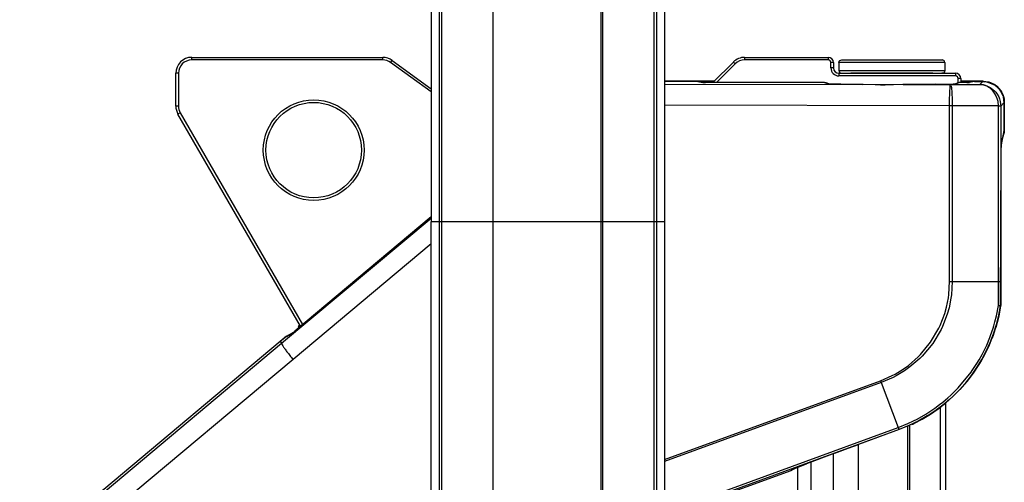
# Model space of a CAD drawing. Header units: millimetres. Extents: x -149 to 54, y -491 to 745.
# Tile 10 of 11: x -147 to 39, y 375 to 463. Entities that reach past the tile are written whole.
import ezdxf

# ---------------------------------------------------------------- set-up
doc = ezdxf.new("R2010")
doc.units = ezdxf.units.MM

# ---------------------------------------------------------------- blocks, each defined once
blk = doc.blocks.new('Abdeckung-2__1', base_point=(34.97, 440.18))
at = {"color": 7, "linetype": 'Continuous'}
for p, q in [((34.97, 451.07), (36.08, 450.92)), ((36.08, 450.92), (36.34, 450.83)), ((38.44, 449.07), (38.67, 448.59)), ((38.67, 448.59), (38.82, 448.17)), ((38.82, 448.17), (38.92, 447.75)), ((38.96, 441.38), (38.97, 447.07)), ((38.96, 441.38), (38.6, 440.18))]:
    blk.add_line(p, q, dxfattribs=at)
blk = doc.blocks.new('Diffusor-Rahmen-seitlich_1', base_point=(26.97, -426.36))
at = {"color": 7, "linetype": 'Continuous'}
blk.add_line((27.97, 216.22), (27.97, 390.5), dxfattribs=at)
at = {"color": 1, "linetype": 'Continuous'}
blk.add_line((26.97, 216.52), (26.97, 389.62), dxfattribs=at)
blk = doc.blocks.new('Standard-Diffusor-kpl_', base_point=(26.97, -426.36))
blk.add_blockref('Diffusor-Rahmen-seitlich_1', (26.97, -426.36))
blk = doc.blocks.new('Abdeckung-1_1__5', base_point=(-94.15, 404.45))
at = {"color": 7, "linetype": 'Continuous'}
for p, q in [((-15.73, 451.07), (-25.09, 451.07)), ((34.97, 451.07), (30.77, 451.07)), ((34.97, 451.07), (36.08, 450.92)), ((36.08, 450.92), (36.34, 450.83)), ((36.34, 450.83), (36.5, 450.77)), ((36.5, 450.77), (37.16, 450.42)), ((37.16, 450.42), (37.55, 450.13)), ((37.55, 450.13), (38.32, 449.26)), ((38.32, 449.26), (38.44, 449.07)), ((38.44, 449.07), (38.67, 448.59)), ((38.67, 448.59), (38.82, 448.17)), ((38.82, 448.17), (38.92, 447.75)), ((38.92, 447.75), (38.93, 447.02)), ((38.96, 441.38), (38.93, 447.02)), ((38.96, 441.38), (38.6, 440.18)), ((-94.13, 404.76), (-94.12, 404.61)), ((-93.84, 405.07), (-94.02, 404.92))]:
    blk.add_line(p, q, dxfattribs=at)
at = {"color": 1, "linetype": 'Continuous'}
for p, q in [((-25.09, 451.07), (-15.73, 451.07)), ((30.77, 451.07), (34.97, 451.07)), ((34.97, 451.07), (35.24, 450.98)), ((35.81, 450.9), (36.08, 450.92)), ((36.08, 450.92), (37.16, 450.42)), ((37.16, 450.42), (38.32, 449.26)), ((38.32, 449.26), (38.82, 448.17)), ((38.82, 448.17), (38.93, 447.02)), ((38.93, 447.02), (38.93, 441.8)), ((38.96, 441.38), (38.93, 441.8)), ((38.93, 441.8), (38.96, 441.38)), ((-94.02, 404.92), (-93.84, 405.07)), ((-94.12, 404.61), (-94.15, 404.45))]:
    blk.add_line(p, q, dxfattribs=at)
at = {"color": 7, "linetype": 'Continuous'}
for points, knots in [([(-94.02, 404.92), (-94.03, 404.92), (-94.06, 404.86), (-94.1, 404.81), (-94.13, 404.76)], [0, 0, 0, 0, 0.0240967, 0.1927738, 0.1927738, 0.1927738, 0.1927738]), ([(-94.02, 404.92), (-94.04, 404.89), (-94.1, 404.8), (-94.11, 404.68), (-94.12, 404.61)], [0, 0, 0, 0, 0.1121425, 0.3307243, 0.3307243, 0.3307243, 0.3307243])]:
    blk.add_open_spline(points, degree=3, knots=knots, dxfattribs=at)
blk = doc.blocks.new('Griff-1_1__6', base_point=(-146.72, 154.75))
at = {"color": 7, "linetype": 'Continuous'}
for p, q in [((-18.82, 451.01), (-25.09, 451.01)), ((-18.82, 451.01), (-17.86, 450.82)), ((5.09, 450.81), (-17.36, 450.81)), ((5.9, 450.55), (5.73, 450.56)), ((6.3, 450.53), (5.9, 450.55)), ((6.03, 450.54), (5.9, 450.55)), ((5.9, 450.55), (6.03, 450.54)), ((5.9, 450.55), (6.03, 450.54)), ((6.3, 450.53), (6.03, 450.54)), ((6.03, 450.54), (6.3, 450.53)), ((8.18, 450.5), (6.3, 450.53)), ((7.23, 450.5), (6.3, 450.53)), ((11.3, 450.46), (7.23, 450.5)), ((12.32, 450.46), (8.18, 450.5)), ((15.38, 450.38), (12.32, 450.46)), ((14.63, 450.37), (12.47, 450.45)), ((15.61, 450.35), (14.63, 450.37)), ((16.67, 450.38), (15.38, 450.38)), ((16.51, 450.34), (15.61, 450.35)), ((19.74, 450.43), (16.51, 450.34)), ((19.88, 450.44), (16.67, 450.38)), ((25.93, 450.48), (19.88, 450.44)), ((20.12, 450.44), (19.88, 450.44)), ((25.93, 450.48), (20.12, 450.44)), ((28.83, 450.43), (25.93, 450.48)), ((28.83, 450.43), (25.93, 450.48)), ((29.52, 450.54), (28.83, 450.43)), ((29.36, 450.53), (28.83, 450.43)), ((29.22, 450.47), (29.52, 450.54)), ((29.36, 450.53), (29.73, 450.55)), ((29.52, 450.54), (29.36, 450.53)), ((29.73, 450.55), (29.52, 450.54)), ((29.52, 450.54), (29.73, 450.55)), ((31.56, 450.81), (30.46, 450.81)), ((31.9, 450.81), (31.56, 450.81)), ((33.36, 451.01), (32.4, 450.82)), ((33.36, 451.01), (34.91, 451.01)), ((34.91, 451.01), (35.59, 450.95)), ((35.59, 450.95), (36.01, 450.85)), ((36.01, 450.85), (36.91, 450.47)), ((36.91, 450.47), (37.1, 450.36)), ((37.1, 450.36), (37.74, 449.84)), ((37.74, 449.84), (37.98, 449.58)), ((37.98, 449.58), (38.26, 449.2)), ((38.26, 449.2), (38.67, 448.37)), ((38.67, 448.37), (38.76, 448.11)), ((38.76, 448.11), (38.91, 447.01)), ((38.91, 447.01), (38.91, 441.76)), ((38.91, 441.76), (38.37, 439.05)), ((38.36, 437.76), (38.36, 438.55)), ((38.24, 408.7), (38.36, 437.76)), ((-69.09, 425.51), (-94.78, 403.94)), ((-96.38, 402.94), (-97.55, 401.97)), ((-96.38, 402.94), (-95.22, 403.58)), ((-97.55, 401.97), (-130.82, 374.05)), ((20.84, 386.03), (21.24, 386.2)), ((21.56, 386.33), (21.7, 386.39)), ((21.7, 386.39), (21.89, 386.48)), ((19.13, 385.37), (11.51, 382.57)), ((20.84, 386.03), (19.13, 385.37)), ((9.54, 381.85), (11.51, 382.57)), ((7.03, 380.91), (1.69, 378.89)), ((7.03, 380.91), (9.54, 381.85)), ((0.74, 378.52), (1.69, 378.89)), ((-1.29, 377.6), (-25.09, 368.95)), ((-0.8, 377.89), (-1.29, 377.6)), ((-0.8, 377.89), (-0.55, 378.01)), ((-0.55, 378.01), (-0.09, 378.19)), ((-0.09, 378.19), (0.74, 378.52))]:
    blk.add_line(p, q, dxfattribs=at)
at = {"color": 1, "linetype": 'Continuous'}
for p, q in [((-25.09, 450.52), (12.32, 450.46)), ((19.88, 450.44), (28.83, 450.43)), ((28.71, 449.23), (28.74, 449.73)), ((28.74, 449.73), (28.75, 449.89)), ((28.75, 449.89), (28.77, 450.1)), ((28.77, 450.1), (28.78, 450.26)), ((28.83, 450.43), (34.34, 450.44)), ((28.92, 450.26), (28.95, 450.1)), ((28.95, 450.1), (28.99, 449.89)), ((28.99, 449.89), (29.01, 449.75)), ((29.01, 449.75), (29.08, 449)), ((34.34, 450.44), (34.91, 451.01)), ((34.34, 450.44), (35.02, 450.37)), ((34.89, 450.38), (34.34, 450.44)), ((35.02, 450.37), (34.89, 450.38)), ((35.02, 450.37), (35.42, 450.27)), ((35.42, 450.27), (35.02, 450.37)), ((35.42, 450.27), (35.83, 450.12)), ((35.67, 450.12), (35.42, 450.27)), ((36.05, 449.91), (35.67, 450.12)), ((35.83, 450.12), (36.31, 449.88)), ((36.28, 449.75), (36.05, 449.91)), ((36.81, 449.25), (36.28, 449.75)), ((36.31, 449.88), (36.48, 449.77)), ((36.48, 449.77), (37.11, 449.26)), ((37, 449.02), (36.81, 449.25)), ((37.11, 449.26), (37.37, 448.97)), ((28.66, 446.43), (28.67, 447.79)), ((28.67, 447.79), (28.69, 448.59)), ((28.69, 448.59), (28.71, 449.23)), ((29.08, 449), (29.1, 448.59)), ((29.1, 448.59), (29.13, 447.93)), ((29.13, 447.93), (29.15, 447.52)), ((29.15, 447.52), (29.16, 446.43)), ((37.27, 448.61), (37, 449.02)), ((37.58, 447.96), (37.27, 448.61)), ((37.37, 448.97), (37.6, 448.65)), ((37.63, 447.81), (37.58, 447.96)), ((37.6, 448.65), (37.92, 448.09)), ((37.79, 447.22), (37.63, 447.81)), ((37.92, 448.09), (38.06, 447.75)), ((38.06, 447.75), (38.2, 447.27)), ((28.66, 446.43), (-25.09, 446.52)), ((28.66, 413.27), (28.66, 446.43)), ((37.86, 446.45), (29.16, 446.43)), ((29.16, 446.43), (29.16, 413.27)), ((37.86, 446.45), (37.79, 447.22)), ((37.86, 446.45), (38.29, 446.39)), ((37.86, 413.27), (37.86, 446.45)), ((38.2, 447.27), (38.29, 446.39)), ((38.91, 447.01), (38.29, 446.39)), ((38.29, 446.39), (38.29, 413.27)), ((-97.28, 401.65), (-69.09, 425.23)), ((-69.09, 420.37), (-95.12, 398.58)), ((28.51, 410.83), (28.66, 413.27)), ((28.66, 413.27), (29.16, 413.27)), ((29.16, 413.27), (29.01, 410.77)), ((29.16, 413.27), (37.86, 413.27)), ((37.86, 413.27), (38.29, 413.27)), ((28.43, 410.23), (28.51, 410.83)), ((29.01, 410.77), (28.92, 410.15)), ((27.73, 407.26), (28.06, 408.43)), ((28.06, 408.43), (28.43, 410.23)), ((28.92, 410.15), (28.55, 408.32)), ((37.5, 406.83), (37.86, 408.75)), ((38.24, 408.7), (37.92, 406.74)), ((26.87, 405), (27.73, 407.26)), ((28.21, 407.15), (27.31, 404.82)), ((28.55, 408.32), (28.21, 407.15)), ((37.21, 405.68), (37.5, 406.83)), ((37.92, 406.74), (37.63, 405.58)), ((26.61, 404.46), (26.87, 405)), ((27.31, 404.82), (27.04, 404.25)), ((36.86, 404.47), (37, 404.93)), ((37, 404.93), (37.21, 405.68)), ((37.42, 404.82), (37.28, 404.38)), ((37.63, 405.58), (37.42, 404.82)), ((25.06, 401.84), (26.61, 404.46)), ((27.04, 404.25), (25.47, 401.61)), ((36.24, 402.7), (36.38, 403.08)), ((36.38, 403.08), (36.86, 404.47)), ((36.79, 402.94), (36.65, 402.57)), ((37.28, 404.38), (36.79, 402.94)), ((-130.57, 373.75), (-97.28, 401.65)), ((-97.55, 401.97), (-97.28, 401.65)), ((23.15, 399.5), (25.06, 401.84)), ((25.47, 401.61), (23.47, 399.2)), ((34.79, 399.53), (35.65, 401.28)), ((36.04, 401.11), (35.18, 399.34)), ((35.65, 401.28), (36.24, 402.7)), ((36.65, 402.57), (36.04, 401.11)), ((22.73, 399.07), (23.15, 399.5)), ((23.47, 399.2), (23.05, 398.78)), ((34.22, 398.51), (34.79, 399.53)), ((35.18, 399.34), (34.92, 398.87)), ((-95.12, 398.58), (-128.42, 370.69)), ((19.91, 396.76), (20.9, 397.47)), ((20.9, 397.47), (22.73, 399.07)), ((23.05, 398.78), (21.18, 397.16)), ((32.93, 396.49), (33.82, 397.84)), ((34.19, 397.63), (33.09, 395.98)), ((33.82, 397.84), (34.22, 398.51)), ((34.6, 398.31), (34.19, 397.63)), ((34.92, 398.87), (34.6, 398.31)), ((15.63, 394.56), (17.84, 395.53)), ((17.84, 395.53), (18.38, 395.82)), ((18.57, 395.48), (18.03, 395.2)), ((18.38, 395.82), (19.91, 396.76)), ((20.16, 396.44), (18.57, 395.48)), ((21.18, 397.16), (20.16, 396.44)), ((30.25, 393.2), (32.73, 396.21)), ((33.09, 395.98), (31.89, 394.41)), ((32.73, 396.21), (32.93, 396.49)), ((-25.09, 379.74), (15.63, 394.56)), ((15.76, 394.22), (-25.09, 379.35)), ((15.63, 394.56), (15.69, 394.39)), ((15.69, 394.39), (15.76, 394.22)), ((18.03, 395.2), (15.76, 394.22)), ((15.76, 394.22), (18.94, 385.75)), ((31.49, 393.94), (30.58, 392.92)), ((31.89, 394.41), (31.49, 393.94)), ((28.31, 391.32), (28.88, 391.83)), ((28.88, 391.83), (30.25, 393.2)), ((30.58, 392.92), (29.19, 391.53)), ((25.85, 389.37), (26.78, 390.06)), ((26.78, 390.06), (27.41, 390.55)), ((27.69, 390.23), (27.14, 389.8)), ((27.41, 390.55), (28.31, 391.32)), ((28.61, 391.01), (27.69, 390.23)), ((29.19, 391.53), (28.61, 391.01)), ((22.52, 387.33), (24.21, 388.29)), ((24.21, 388.29), (24.56, 388.51)), ((24.82, 388.16), (24.46, 387.94)), ((24.56, 388.51), (25.85, 389.37)), ((26.12, 389.03), (24.82, 388.16)), ((27.14, 389.8), (26.12, 389.03)), ((18.94, 385.75), (20.78, 386.49)), ((20.78, 386.49), (21.85, 386.99)), ((22.06, 386.62), (20.98, 386.11)), ((21.85, 386.99), (22.52, 387.33)), ((22.75, 386.97), (22.06, 386.62)), ((24.46, 387.94), (22.75, 386.97)), ((-25.09, 369.64), (18.94, 385.75)), ((19.13, 385.37), (-25.09, 369.19)), ((20.98, 386.11), (19.13, 385.37))]:
    blk.add_line(p, q, dxfattribs=at)
at = {"color": 7, "linetype": 'Continuous'}
for centre, radius, start, end in [((5.09, 449.31), 1.5, 68.6678, 89.9989), ((30.76, 449.39), 1.45, 102.1073, 120.0719), ((8.9, 413.17), 29.68, 295.9525, 351.3355)]:
    blk.add_arc(centre, radius, start, end, dxfattribs=at)
for points, knots in [([(-17.86, 450.82), (-17.82, 450.82), (-17.74, 450.81), (-17.62, 450.81), (-17.49, 450.81), (-17.41, 450.81), (-17.36, 450.81)], [0, 0, 0, 0, 0.1031188, 0.2609129, 0.3452551, 0.4981844, 0.4981844, 0.4981844, 0.4981844]), ([(31.9, 450.81), (31.93, 450.81), (32.01, 450.81), (32.14, 450.81), (32.28, 450.81), (32.37, 450.82), (32.4, 450.82)], [0, 0, 0, 0, 0.0912941, 0.237271, 0.3950651, 0.4981839, 0.4981839, 0.4981839, 0.4981839]), ([(38.37, 439.05), (38.37, 439.02), (38.37, 438.93), (38.36, 438.82), (38.36, 438.68), (38.36, 438.6), (38.36, 438.55)], [0, 0, 0, 0, 0.1031048, 0.2608907, 0.3452428, 0.4981939, 0.4981939, 0.4981939, 0.4981939]), ([(-95.22, 403.58), (-95.2, 403.6), (-95.15, 403.64), (-95.05, 403.72), (-94.93, 403.82), (-94.83, 403.9), (-94.78, 403.94)], [0, 0, 0, 0, 0.0939922, 0.1879844, 0.3785616, 0.5691387, 0.5691387, 0.5691387, 0.5691387])]:
    blk.add_open_spline(points, degree=3, knots=knots, dxfattribs=at)
at = {"color": 1, "linetype": 'Continuous'}
for points, knots in [([(5.09, 450.81), (5.21, 450.78), (5.44, 450.73), (5.64, 450.62), (5.73, 450.56)], [0, 0, 0, 0, 0.377368, 0.6927155, 0.6927155, 0.6927155, 0.6927155]), ([(29.73, 450.55), (29.86, 450.59), (30.11, 450.67), (30.35, 450.77), (30.46, 450.81)], [0, 0, 0, 0, 0.4214018, 0.7723618, 0.7723618, 0.7723618, 0.7723618]), ([(29.16, 446.43), (29.08, 446.43), (28.91, 446.43), (28.74, 446.43), (28.66, 446.43)], [0, 0, 0, 0, 0.2488724, 0.4983754, 0.4983754, 0.4983754, 0.4983754]), ([(37.86, 446.45), (37.91, 446.45), (38.01, 446.45), (38.16, 446.43), (38.25, 446.4), (38.29, 446.39), (38.29, 446.39)], [0, 0, 0, 0, 0.1250635, 0.328036, 0.4212585, 0.434576, 0.434576, 0.434576, 0.434576]), ([(37.86, 408.75), (37.86, 409.5), (37.86, 411.01), (37.86, 412.51), (37.86, 413.27)], [0, 0, 0, 0, 2.257624, 4.515887, 4.515887, 4.515887, 4.515887]), ([(38.29, 413.27), (38.29, 412.51), (38.3, 410.99), (38.26, 409.47), (38.24, 408.7)], [0, 0, 0, 0, 2.25904, 4.572272, 4.572272, 4.572272, 4.572272]), ([(37.86, 408.75), (37.9, 408.75), (38, 408.73), (38.13, 408.71), (38.21, 408.7), (38.24, 408.7), (38.24, 408.7)], [0, 0, 0, 0, 0.1221579, 0.3030575, 0.3715911, 0.3813816, 0.3813816, 0.3813816, 0.3813816]), ([(37.86, 408.75), (37.9, 408.75), (38, 408.73), (38.13, 408.71), (38.21, 408.7), (38.24, 408.7), (38.24, 408.7)], [0, 0, 0, 0, 0.1221579, 0.3030575, 0.3715911, 0.3813816, 0.3813816, 0.3813816, 0.3813816]), ([(-97.28, 401.65), (-97.26, 401.6), (-97.22, 401.42), (-97.04, 401.09), (-96.7, 400.61), (-96.26, 400.01), (-95.72, 399.31), (-95.33, 398.83), (-95.12, 398.58)], [0, 0, 0, 0, 0.147047, 0.537589, 1.128618, 1.894712, 2.79, 3.760373, 3.760373, 3.760373, 3.760373]), ([(18.94, 385.75), (18.96, 385.71), (19.01, 385.62), (19.08, 385.5), (19.12, 385.4), (19.13, 385.37), (19.13, 385.37)], [0, 0, 0, 0, 0.1266113, 0.3286464, 0.4172631, 0.4299226, 0.4299226, 0.4299226, 0.4299226]), ([(18.94, 385.75), (18.96, 385.71), (19.03, 385.59), (19.09, 385.45), (19.13, 385.37)], [0, 0, 0, 0, 0.1391416, 0.4295228, 0.4295228, 0.4295228, 0.4295228])]:
    blk.add_open_spline(points, degree=3, knots=knots, dxfattribs=at)
blk = doc.blocks.new('Griff-2__7', base_point=(-146.66, 202.34))
at = {"color": 7, "linetype": 'Continuous'}
for p, q in [((38.36, 437.76), (38.36, 438.55)), ((38.36, 408.76), (38.36, 437.76)), ((-96.37, 402.96), (-97.55, 401.97)), ((-96.37, 402.96), (-95.22, 403.58)), ((-134.53, 370.14), (-134.67, 369.96)), ((-133.66, 371.22), (-133.8, 371.06)), ((-120.4, 369.8), (-119.22, 370.17)), ((-119.22, 370.17), (-115.38, 370.66)), ((-135.35, 368.98), (-135.47, 368.81)), ((-125.43, 366.81), (-124.46, 367.61)), ((-137.94, 363.9), (-138.04, 363.58)), ((-137.46, 365.09), (-137.52, 364.95)), ((-128.55, 362.87), (-127.22, 364.88)), ((-138.41, 362.45), (-138.47, 362.23)), ((-129.53, 360.68), (-128.55, 362.87)), ((-102.73, 363.7), (-101.25, 360.67)), ((-138.77, 361.09), (-138.8, 360.93)), ((-139.05, 359.71), (-139.07, 359.56)), ((-146.66, 216.6), (-146.64, 215.75)), ((-145.97, 211.1), (-145.9, 210.87)), ((-141.99, 202.62), (-141.86, 202.46))]:
    blk.add_line(p, q, dxfattribs=at)
at = {"color": 1, "linetype": 'Continuous'}
for p, q in [((-138.34, 362.67), (-138.41, 362.45)), ((-138.68, 361.42), (-138.77, 361.09)), ((-139.2, 358.62), (-139.24, 358.32)), ((-138.97, 360.12), (-139.05, 359.71)), ((-133.91, 206.93), (-134.66, 207.85)), ((-117.66, 202.71), (-118.88, 202.34))]:
    blk.add_line(p, q, dxfattribs=at)
at = {"color": 7, "linetype": 'Continuous'}
for points, knots in [([(38.37, 439.05), (38.37, 439.02), (38.37, 438.93), (38.36, 438.82), (38.36, 438.68), (38.36, 438.6), (38.36, 438.55)], [0, 0, 0, 0, 0.1031048, 0.2608907, 0.3452428, 0.4981939, 0.4981939, 0.4981939, 0.4981939]), ([(-130.82, 374.05), (-131.13, 373.78), (-131.75, 373.24), (-132.33, 372.66), (-132.62, 372.37)], [0, 0, 0, 0, 1.230371, 2.460656, 2.460656, 2.460656, 2.460656]), ([(-132.86, 372.12), (-132.96, 372.01), (-133.16, 371.8), (-133.36, 371.58), (-133.45, 371.47)], [0, 0, 0, 0, 0.4388853, 0.8777597, 0.8777597, 0.8777597, 0.8777597]), ([(-134.67, 369.96), (-134.72, 369.89), (-134.82, 369.75), (-134.92, 369.61), (-134.98, 369.53)], [0, 0, 0, 0, 0.2627575, 0.5255113, 0.5255113, 0.5255113, 0.5255113]), ([(-133.8, 371.06), (-133.87, 370.97), (-134.02, 370.79), (-134.17, 370.61), (-134.24, 370.52)], [0, 0, 0, 0, 0.3507963, 0.7015858, 0.7015858, 0.7015858, 0.7015858]), ([(-136.21, 367.61), (-136.21, 367.6), (-136.24, 367.55), (-136.27, 367.5), (-136.29, 367.46)], [0, 0, 0, 0, 0.0217141, 0.1737124, 0.1737124, 0.1737124, 0.1737124]), ([(-137.39, 365.26), (-137.39, 365.25), (-137.42, 365.19), (-137.44, 365.14), (-137.46, 365.09)], [0, 0, 0, 0, 0.0222127, 0.1777019, 0.1777019, 0.1777019, 0.1777019]), ([(-138.26, 362.95), (-138.28, 362.86), (-138.33, 362.69), (-138.39, 362.52), (-138.41, 362.45)], [0, 0, 0, 0, 0.2900778, 0.528519, 0.528519, 0.528519, 0.528519]), ([(-138.88, 360.57), (-138.91, 360.45), (-138.96, 360.16), (-139.02, 359.87), (-139.05, 359.71)], [0, 0, 0, 0, 0.3936251, 0.879473, 0.879473, 0.879473, 0.879473]), ([(-138.6, 361.77), (-138.63, 361.66), (-138.68, 361.43), (-138.74, 361.2), (-138.77, 361.09)], [0, 0, 0, 0, 0.3560741, 0.7040349, 0.7040349, 0.7040349, 0.7040349]), ([(-139.1, 359.36), (-139.13, 359.18), (-139.18, 358.84), (-139.22, 358.49), (-139.24, 358.32)], [0, 0, 0, 0, 0.544766, 1.054906, 1.054906, 1.054906, 1.054906]), ([(-144.59, 207.09), (-144.56, 207.02), (-144.49, 206.88), (-144.43, 206.73), (-144.39, 206.66)], [0, 0, 0, 0, 0.2358833, 0.4717689, 0.4717689, 0.4717689, 0.4717689])]:
    blk.add_open_spline(points, degree=3, knots=knots, dxfattribs=at)
for points in [[(-135.47, 368.81), (-135.49, 368.77), (-135.54, 368.71), (-135.58, 368.64), (-135.6, 368.61)], [(-137.85, 364.12), (-137.87, 364.08), (-137.89, 364.01), (-137.92, 363.93), (-137.94, 363.9)]]:
    blk.add_open_spline(points, degree=3, dxfattribs=at)
at = {"color": 1, "linetype": 'Continuous'}
blk.add_open_spline([(-138.77, 361.09), (-138.77, 361.08), (-138.78, 361.03), (-138.79, 360.97), (-138.8, 360.93)], degree=3, knots=[0, 0, 0, 0, 0.020704, 0.1656319, 0.1656319, 0.1656319, 0.1656319], dxfattribs=at)
blk = doc.blocks.new('CFK-Haltebuegel', base_point=(-69.82, 151.06))
at = {"color": 7, "linetype": 'Continuous'}
for p, q in [((-37.09, 574.23), (-37.09, 424.57)), ((-69.09, 561.72), (-69.09, 424.57)), ((-25.09, 561.72), (-25.09, 424.57)), ((-67.09, 424.57), (-67.09, 553.26)), ((-27.09, 478.15), (-27.09, 461.73)), ((-27.09, 461.73), (-27.09, 453.53)), ((-27.09, 453.53), (-27.09, 432.02)), ((-27.09, 432.02), (-27.09, 424.57)), ((-69.09, 219.57), (-69.09, 424.57)), ((-67.09, 219.57), (-67.09, 424.57)), ((-37.09, 424.57), (-37.09, 219.57)), ((-27.09, 424.57), (-27.09, 219.57)), ((-25.09, 424.57), (-25.09, 219.57))]:
    blk.add_line(p, q, dxfattribs=at)
at = {"color": 1, "linetype": 'Continuous'}
for p, q in [((-36.74, 424.57), (-36.74, 574.22)), ((-57.43, 573.53), (-57.43, 424.57)), ((-67.59, 563.22), (-67.59, 424.57)), ((-26.59, 563.22), (-26.59, 424.57)), ((-67.59, 424.57), (-69.09, 424.57)), ((-67.59, 424.57), (-67.59, 219.57)), ((-67.09, 424.57), (-67.59, 424.57)), ((-57.43, 424.57), (-67.09, 424.57)), ((-57.43, 424.57), (-57.43, 219.57)), ((-37.09, 424.57), (-57.43, 424.57)), ((-36.74, 424.57), (-37.09, 424.57)), ((-36.74, 219.57), (-36.74, 424.57)), ((-27.09, 424.57), (-36.74, 424.57)), ((-26.59, 424.57), (-27.09, 424.57)), ((-26.59, 424.57), (-26.59, 219.57)), ((-25.09, 424.57), (-26.59, 424.57))]:
    blk.add_line(p, q, dxfattribs=at)
blk = doc.blocks.new('CFK-Haltebügel-kpl_', base_point=(-148.55, 47.42))
blk.add_blockref('CFK-Haltebuegel', (-69.82, 151.06))
blk = doc.blocks.new('Carbonbügel', base_point=(-148.55, 47.42))
blk.add_blockref('CFK-Haltebügel-kpl_', (-148.55, 47.42))
blk = doc.blocks.new('Seitenprofil__19', base_point=(0.07, -472.43))
at = {"color": 7, "linetype": 'Continuous'}
for p, q in [((21.07, 386.13), (21.07, 217.95)), ((0.07, 286.56), (0.07, 378.26))]:
    blk.add_line(p, q, dxfattribs=at)
at = {"color": 1, "linetype": 'Continuous'}
for p, q in [((20.77, 218), (20.77, 386)), ((11.4, 382.53), (11.4, 219.26)), ((6.8, 219.5), (6.8, 380.82)), ((2.47, 379.18), (2.47, 219.57))]:
    blk.add_line(p, q, dxfattribs=at)
blk = doc.blocks.new('Fuss-oben__22', base_point=(-117.23, 404.84))
at = {"color": 1, "linetype": 'Continuous'}
for p, q in [((-114.23, 455.07), (-114.23, 455.57)), ((-78.2, 455.07), (-78.2, 455.57)), ((-76.73, 454.59), (-76.44, 455)), ((-9.98, 455.57), (-9.98, 455.07)), ((5.77, 455.57), (5.77, 455.07)), ((-12.1, 454.69), (-11.75, 454.34)), ((6.77, 454.57), (6.27, 454.57)), ((6.77, 453.57), (6.27, 453.57)), ((-116.73, 452.57), (-117.23, 452.57)), ((7.77, 452.57), (7.77, 452.07)), ((29.77, 452.57), (29.77, 452.07)), ((30.77, 451.57), (30.27, 451.57)), ((-116.73, 446.37), (-117.23, 446.37)), ((-116.39, 445.12), (-116.82, 444.87))]:
    blk.add_line(p, q, dxfattribs=at)
at = {"color": 7, "linetype": 'Continuous'}
for p, q in [((-114.23, 455.57), (-78.2, 455.57)), ((-78.2, 455.07), (-114.23, 455.07)), ((-76.44, 455), (-69.09, 449.66)), ((-9.98, 455.57), (5.77, 455.57)), ((5.77, 455.07), (-9.98, 455.07)), ((-69.09, 449.04), (-76.73, 454.59)), ((-15.99, 450.81), (-12.1, 454.69)), ((-11.75, 454.34), (-15.28, 450.81)), ((6.27, 453.57), (6.27, 454.57)), ((6.77, 454.57), (6.77, 453.57)), ((-117.23, 446.37), (-117.23, 452.57)), ((-116.73, 452.57), (-116.73, 446.37)), ((7.77, 452.57), (10.05, 452.57)), ((29.77, 452.07), (7.77, 452.07)), ((10.05, 452.57), (17.77, 452.57)), ((17.77, 452.57), (25.49, 452.57)), ((25.49, 452.57), (29.77, 452.57)), ((30.27, 450.79), (30.27, 451.57)), ((30.77, 451.57), (30.77, 450.81)), ((-93.71, 404.84), (-116.82, 444.87)), ((-116.39, 445.12), (-93.32, 405.17))]:
    blk.add_line(p, q, dxfattribs=at)
for radius in [9.5, 9]:
    blk.add_circle((-91.23, 438.07), radius, dxfattribs=at)
for centre, radius, start, end in [((-114.23, 452.57), 3, 90, 180), ((-114.23, 452.57), 2.5, 90, 180), ((-78.2, 452.57), 3, 54, 90), ((-78.2, 452.57), 2.5, 54, 90), ((-9.98, 452.57), 3, 90, 135), ((-9.98, 452.57), 2.5, 90, 135), ((5.77, 454.57), 1, 0, 90), ((5.77, 454.57), 0.5, 0, 90), ((7.77, 453.57), 1.5, 180, 270), ((7.77, 453.57), 1, 180, 270), ((29.77, 451.57), 1, 0, 90), ((29.77, 451.57), 0.5, 0, 90), ((-114.23, 446.37), 3, 180, 210), ((-114.23, 446.37), 2.5, 180, 210)]:
    blk.add_arc(centre, radius, start, end, dxfattribs=at)
blk = doc.blocks.new('Bolzen__23', base_point=(7.77, 452.57))
at = {"color": 7, "linetype": 'Continuous'}
for p, q in [((7.77, 454.57), (7.85, 454.83)), ((7.85, 454.83), (7.97, 454.97)), ((7.97, 454.97), (8.14, 455.05)), ((8.14, 455.05), (8.37, 455.07)), ((8.37, 455.07), (16.42, 455.07)), ((16.42, 455.07), (27.27, 455.07)), ((27.41, 455.05), (27.27, 455.07)), ((27.58, 454.97), (27.41, 455.05)), ((27.7, 454.83), (27.58, 454.97)), ((27.77, 454.57), (27.7, 454.83)), ((7.77, 454.57), (7.77, 453.07)), ((7.77, 453.07), (7.85, 452.81)), ((27.77, 453.07), (27.7, 452.81)), ((27.77, 454.57), (27.77, 453.07)), ((7.85, 452.81), (7.97, 452.67)), ((7.97, 452.67), (8.14, 452.59)), ((8.14, 452.59), (8.27, 452.57)), ((10.59, 452.57), (10.05, 452.57)), ((17.77, 452.57), (10.59, 452.57)), ((24.95, 452.57), (17.77, 452.57)), ((25.49, 452.57), (24.95, 452.57)), ((27.41, 452.59), (27.18, 452.57)), ((27.58, 452.67), (27.41, 452.59)), ((27.7, 452.81), (27.58, 452.67))]:
    blk.add_line(p, q, dxfattribs=at)
at = {"color": 1, "linetype": 'Continuous'}
for p, q in [((27.77, 454.57), (7.77, 454.57)), ((7.77, 453.07), (16.35, 453.07)), ((16.35, 453.07), (27.77, 453.07))]:
    blk.add_line(p, q, dxfattribs=at)
blk = doc.blocks.new('Fuss-oben-montiert__24', base_point=(-117.23, 404.84))
for name, p in [('Fuss-oben__22', (-117.23, 404.84)), ('Bolzen__23', (7.77, 452.57))]:
    blk.add_blockref(name, p)
blk = doc.blocks.new('Seitenteil-rechts-kpl___37', base_point=(-136.13, -491.43))
for name, p in [('Fuss-oben-montiert__24', (-117.23, 404.84)), ('Seitenprofil__19', (0.07, -472.43))]:
    blk.add_blockref(name, p)
blk = doc.blocks.new('Gehaeuse-kpl___38', base_point=(-136.13, -491.43))
blk.add_blockref('Seitenteil-rechts-kpl___37', (-136.13, -491.43))
blk = doc.blocks.new('Montage-fuer-Funktionstest__39', base_point=(-136.13, -491.43))
blk.add_blockref('Gehaeuse-kpl___38', (-136.13, -491.43))
blk = doc.blocks.new('S360-C__51', base_point=(-148.55, -491.43))
for name, p in [('Carbonbügel', (-148.55, 47.42)), ('Montage-fuer-Funktionstest__39', (-136.13, -491.43)), ('Griff-1_1__6', (-146.72, 154.75)), ('Abdeckung-1_1__5', (-94.15, 404.45)), ('Abdeckung-2__1', (34.97, 440.18)), ('Griff-2__7', (-146.66, 202.34)), ('Standard-Diffusor-kpl_', (26.97, -426.36))]:
    blk.add_blockref(name, p)
blk = doc.blocks.new('AllgA', base_point=(-48.4, 115.6))
blk.add_blockref('S360-C__51', (-148.55, -491.43))

msp = doc.modelspace()

# ---------------------------------------------------------------- block references
msp.add_blockref('AllgA', (-48.4, 115.6))

doc.saveas('drawing.dxf')
